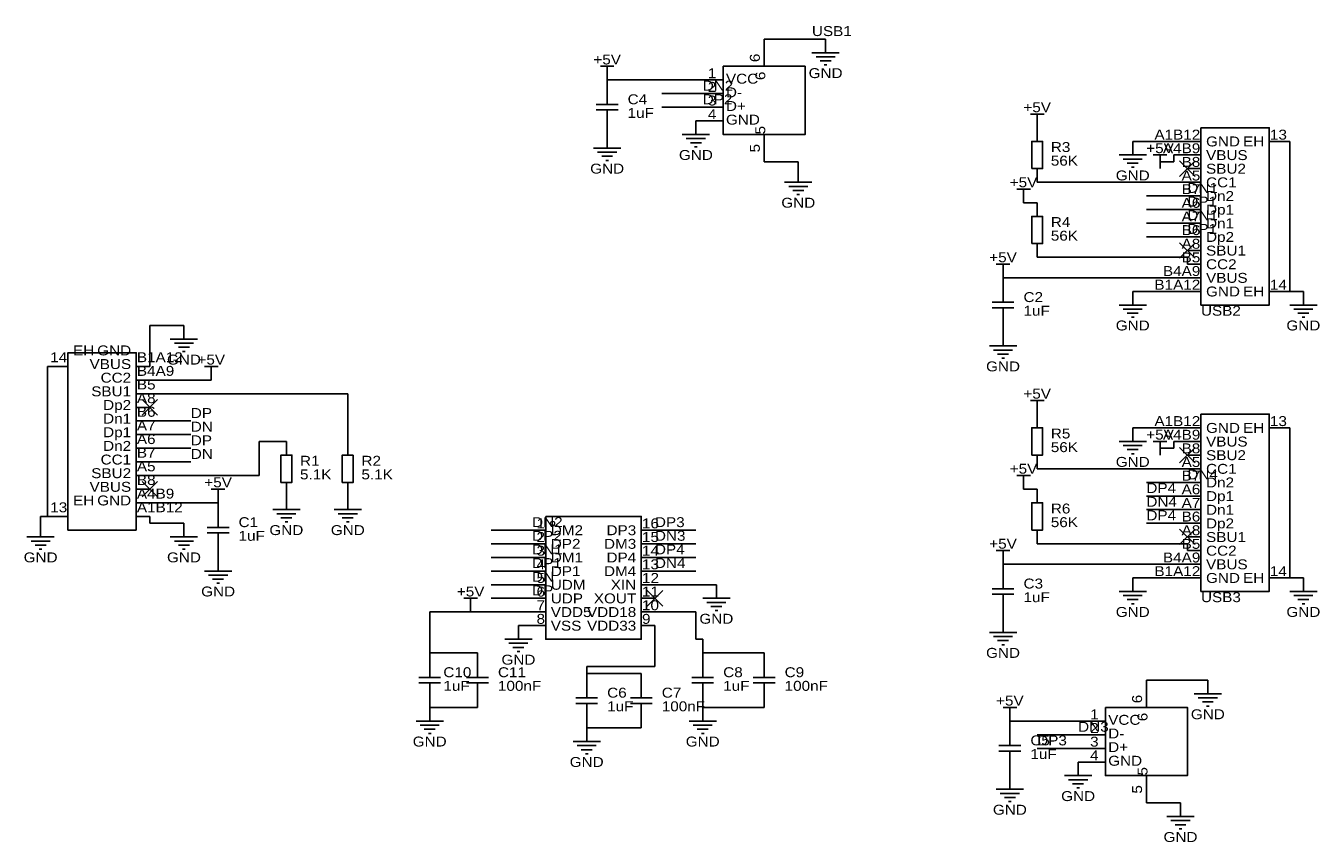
# Model space of a CAD drawing. Header units: millimetres. Extents: x 15 to 255, y 51 to 203.
import ezdxf
from ezdxf.enums import TextEntityAlignment as Align

# ---------------------------------------------------------------- set-up
doc = ezdxf.new("R2010")
doc.units = ezdxf.units.MM
doc.header["$MEASUREMENT"] = 0
doc.styles.get("Standard").update_dxf_attribs({"font": 'arial.ttf'})

msp = doc.modelspace()

# ---------------------------------------------------------------- linework, layer by layer
at = {"color": 1, "true_color": 0x880000}
for points in [[(152.4, 200.66), (152.4, 195.58)], [(163.83, 200.66), (163.83, 198.12)], [(123.19, 193.04), (123.19, 194.31)], [(123.19, 193.04), (123.19, 190.5)], [(139.7, 193.04), (144.78, 193.04)], [(139.7, 190.5), (144.78, 190.5)], [(139.7, 187.96), (144.78, 187.96)], [(123.19, 182.88), (123.19, 185.42)], [(139.7, 185.42), (144.78, 185.42)], [(139.7, 185.42), (139.7, 182.88)], [(203.2, 184.15), (203.2, 185.42)], [(123.19, 182.88), (123.19, 180.34)], [(152.4, 177.8), (152.4, 182.88)], [(203.2, 184.15), (203.2, 181.61)], [(220.98, 181.61), (220.98, 179.07)], [(231.14, 181.61), (233.68, 181.61)], [(248.92, 181.61), (246.38, 181.61)], [(231.14, 179.07), (233.68, 179.07)], [(158.75, 176.53), (158.75, 173.99)], [(203.2, 173.99), (203.2, 176.53)], [(226.06, 176.53), (226.06, 177.8)], [(231.14, 176.53), (233.68, 176.53)], [(231.14, 173.99), (233.68, 173.99)], [(200.66, 170.18), (200.66, 171.45)], [(231.14, 171.45), (233.68, 171.45)], [(203.2, 170.18), (203.2, 167.64)], [(231.14, 168.91), (233.68, 168.91)], [(231.14, 166.37), (233.68, 166.37)], [(231.14, 163.83), (233.68, 163.83)], [(203.2, 160.02), (203.2, 162.56)], [(231.14, 161.29), (233.68, 161.29)], [(231.14, 158.75), (233.68, 158.75)], [(196.85, 156.21), (196.85, 157.48)], [(196.85, 156.21), (196.85, 153.67)], [(231.14, 156.21), (233.68, 156.21)], [(220.98, 153.67), (220.98, 151.13)], [(231.14, 153.67), (233.68, 153.67)], [(248.92, 153.67), (246.38, 153.67)], [(252.73, 153.67), (252.73, 151.13)], [(44.45, 147.32), (44.45, 144.78)], [(196.85, 146.05), (196.85, 148.59)], [(196.85, 146.05), (196.85, 143.51)], [(20.32, 139.7), (22.86, 139.7)], [(38.1, 139.7), (35.56, 139.7)], [(38.1, 137.16), (35.56, 137.16)], [(49.53, 137.16), (49.53, 138.43)], [(38.1, 134.62), (35.56, 134.62)], [(38.1, 132.08), (35.56, 132.08)], [(203.2, 130.81), (203.2, 132.08)], [(203.2, 130.81), (203.2, 128.27)], [(38.1, 129.54), (35.56, 129.54)], [(220.98, 128.27), (220.98, 125.73)], [(231.14, 128.27), (233.68, 128.27)], [(248.92, 128.27), (246.38, 128.27)], [(38.1, 127), (35.56, 127)], [(63.5, 125.73), (63.5, 123.19)], [(74.93, 125.73), (74.93, 123.19)], [(231.14, 125.73), (233.68, 125.73)], [(38.1, 124.46), (35.56, 124.46)], [(203.2, 120.65), (203.2, 123.19)], [(226.06, 123.19), (226.06, 124.46)], [(231.14, 123.19), (233.68, 123.19)], [(38.1, 121.92), (35.56, 121.92)], [(231.14, 120.65), (233.68, 120.65)], [(38.1, 119.38), (35.56, 119.38)], [(63.5, 115.57), (63.5, 118.11)], [(74.93, 115.57), (74.93, 118.11)], [(200.66, 116.84), (200.66, 118.11)], [(231.14, 118.11), (233.68, 118.11)], [(38.1, 116.84), (35.56, 116.84)], [(50.8, 114.3), (50.8, 115.57)], [(63.5, 115.57), (63.5, 113.03)], [(74.93, 115.57), (74.93, 113.03)], [(203.2, 116.84), (203.2, 114.3)], [(231.14, 115.57), (233.68, 115.57)], [(38.1, 114.3), (35.56, 114.3)], [(50.8, 114.3), (50.8, 111.76)], [(231.14, 113.03), (233.68, 113.03)], [(20.32, 111.76), (22.86, 111.76)], [(38.1, 111.76), (35.56, 111.76)], [(17.78, 110.49), (17.78, 107.95)], [(44.45, 110.49), (44.45, 107.95)], [(109.22, 109.22), (111.76, 109.22)], [(132.08, 109.22), (129.54, 109.22)], [(203.2, 106.68), (203.2, 109.22)], [(231.14, 110.49), (233.68, 110.49)], [(50.8, 104.14), (50.8, 106.68)], [(109.22, 106.68), (111.76, 106.68)], [(132.08, 106.68), (129.54, 106.68)], [(231.14, 107.95), (233.68, 107.95)], [(50.8, 104.14), (50.8, 101.6)], [(109.22, 104.14), (111.76, 104.14)], [(132.08, 104.14), (129.54, 104.14)], [(196.85, 102.87), (196.85, 104.14)], [(231.14, 105.41), (233.68, 105.41)], [(109.22, 101.6), (111.76, 101.6)], [(132.08, 101.6), (129.54, 101.6)], [(196.85, 102.87), (196.85, 100.33)], [(231.14, 102.87), (233.68, 102.87)], [(109.22, 99.06), (111.76, 99.06)], [(132.08, 99.06), (129.54, 99.06)], [(143.51, 99.06), (143.51, 96.52)], [(220.98, 100.33), (220.98, 97.79)], [(231.14, 100.33), (233.68, 100.33)], [(248.92, 100.33), (246.38, 100.33)], [(252.73, 100.33), (252.73, 97.79)], [(109.22, 96.52), (111.76, 96.52)], [(132.08, 96.52), (129.54, 96.52)], [(97.79, 93.98), (97.79, 95.25)], [(109.22, 93.98), (111.76, 93.98)], [(132.08, 93.98), (129.54, 93.98)], [(196.85, 92.71), (196.85, 95.25)], [(106.68, 91.44), (106.68, 88.9)], [(109.22, 91.44), (111.76, 91.44)], [(132.08, 91.44), (129.54, 91.44)], [(196.85, 92.71), (196.85, 90.17)], [(90.17, 86.36), (90.17, 83.82)], [(99.06, 86.36), (99.06, 83.82)], [(140.97, 86.36), (140.97, 83.82)], [(152.4, 86.36), (152.4, 83.82)], [(119.38, 82.55), (119.38, 80.01)], [(129.54, 82.55), (129.54, 80.01)], [(223.52, 81.28), (223.52, 76.2)], [(234.95, 81.28), (234.95, 78.74)], [(90.17, 76.2), (90.17, 78.74)], [(99.06, 76.2), (99.06, 78.74)], [(140.97, 76.2), (140.97, 78.74)], [(152.4, 76.2), (152.4, 78.74)], [(90.17, 76.2), (90.17, 73.66)], [(119.38, 72.39), (119.38, 74.93)], [(129.54, 72.39), (129.54, 74.93)], [(140.97, 76.2), (140.97, 73.66)], [(198.12, 73.66), (198.12, 74.93)], [(119.38, 72.39), (119.38, 69.85)], [(198.12, 73.66), (198.12, 71.12)], [(210.82, 73.66), (215.9, 73.66)], [(210.82, 71.12), (215.9, 71.12)], [(210.82, 68.58), (215.9, 68.58)], [(198.12, 63.5), (198.12, 66.04)], [(210.82, 66.04), (215.9, 66.04)], [(210.82, 66.04), (210.82, 63.5)], [(198.12, 63.5), (198.12, 60.96)], [(223.52, 58.42), (223.52, 63.5)], [(229.87, 58.42), (229.87, 55.88)]]:
    msp.add_lwpolyline(points, dxfattribs=at)
at = {"color": 1, "true_color": 0x008800}
for points in [[(163.83, 200.66), (152.4, 200.66)], [(123.19, 193.04), (139.7, 193.04)], [(133.35, 190.5), (139.7, 190.5)], [(140.97, 190.5), (139.7, 190.5)], [(133.35, 187.96), (139.7, 187.96)], [(140.97, 187.96), (139.7, 187.96)], [(220.98, 181.61), (231.14, 181.61)], [(248.92, 181.61), (250.19, 181.61)], [(250.19, 181.61), (250.19, 153.67)], [(228.6, 177.8), (228.6, 179.07)], [(231.14, 179.07), (228.6, 179.07)], [(152.4, 177.8), (158.75, 177.8)], [(158.75, 177.8), (158.75, 176.53)], [(226.06, 177.8), (228.6, 177.8)], [(226.06, 176.53), (226.06, 177.8)], [(231.14, 173.99), (203.2, 173.99)], [(231.14, 171.45), (223.52, 171.45)], [(200.66, 170.18), (203.2, 170.18)], [(231.14, 168.91), (223.52, 168.91)], [(231.14, 166.37), (223.52, 166.37)], [(231.14, 163.83), (223.52, 163.83)], [(203.2, 160.02), (231.14, 160.02)], [(231.14, 160.02), (231.14, 158.75)], [(196.85, 156.21), (231.14, 156.21)], [(220.98, 153.67), (231.14, 153.67)], [(250.19, 153.67), (248.92, 153.67)], [(250.19, 153.67), (252.73, 153.67)], [(38.1, 147.32), (44.45, 147.32)], [(38.1, 139.7), (38.1, 147.32)], [(19.05, 139.7), (19.05, 111.76)], [(20.32, 139.7), (19.05, 139.7)], [(38.1, 137.16), (49.53, 137.16)], [(38.1, 134.62), (74.93, 134.62)], [(74.93, 125.73), (74.93, 134.62)], [(45.72, 129.54), (38.1, 129.54)], [(220.98, 128.27), (231.14, 128.27)], [(248.92, 128.27), (250.19, 128.27)], [(250.19, 128.27), (250.19, 100.33)], [(45.72, 127), (38.1, 127)], [(58.42, 119.38), (58.42, 125.73)], [(63.5, 125.73), (58.42, 125.73)], [(228.6, 124.46), (228.6, 125.73)], [(231.14, 125.73), (228.6, 125.73)], [(45.72, 124.46), (38.1, 124.46)], [(226.06, 124.46), (228.6, 124.46)], [(226.06, 123.19), (226.06, 124.46)], [(45.72, 121.92), (38.1, 121.92)], [(231.14, 120.65), (203.2, 120.65)], [(38.1, 119.38), (58.42, 119.38)], [(231.14, 118.11), (223.52, 118.11)], [(200.66, 116.84), (203.2, 116.84)], [(223.52, 115.57), (231.14, 115.57)], [(38.1, 114.3), (50.8, 114.3)], [(223.52, 113.03), (231.14, 113.03)], [(19.05, 111.76), (17.78, 111.76)], [(17.78, 110.49), (17.78, 111.76)], [(19.05, 111.76), (20.32, 111.76)], [(38.1, 111.76), (38.1, 110.49)], [(44.45, 110.49), (38.1, 110.49)], [(109.22, 109.22), (101.6, 109.22)], [(132.08, 109.22), (139.7, 109.22)], [(223.52, 110.49), (231.14, 110.49)], [(109.22, 106.68), (101.6, 106.68)], [(132.08, 106.68), (139.7, 106.68)], [(203.2, 106.68), (231.14, 106.68)], [(231.14, 106.68), (231.14, 105.41)], [(109.22, 104.14), (101.6, 104.14)], [(132.08, 104.14), (139.7, 104.14)], [(109.22, 101.6), (101.6, 101.6)], [(132.08, 101.6), (139.7, 101.6)], [(196.85, 102.87), (231.14, 102.87)], [(109.22, 99.06), (101.6, 99.06)], [(132.08, 99.06), (143.51, 99.06)], [(220.98, 100.33), (231.14, 100.33)], [(250.19, 100.33), (248.92, 100.33)], [(250.19, 100.33), (252.73, 100.33)], [(109.22, 96.52), (101.6, 96.52)], [(97.79, 93.98), (90.17, 93.98)], [(90.17, 86.36), (90.17, 93.98)], [(109.22, 93.98), (97.79, 93.98)], [(139.7, 93.98), (132.08, 93.98)], [(139.7, 88.9), (139.7, 93.98)], [(109.22, 91.44), (106.68, 91.44)], [(132.08, 83.82), (132.08, 91.44)], [(139.7, 88.9), (140.97, 88.9)], [(140.97, 88.9), (140.97, 86.36)], [(99.06, 86.36), (90.17, 86.36)], [(140.97, 86.36), (152.4, 86.36)], [(119.38, 82.55), (119.38, 83.82)], [(132.08, 83.82), (119.38, 83.82)], [(119.38, 82.55), (129.54, 82.55)], [(223.52, 81.28), (234.95, 81.28)], [(99.06, 76.2), (90.17, 76.2)], [(140.97, 76.2), (152.4, 76.2)], [(119.38, 72.39), (129.54, 72.39)], [(210.82, 73.66), (198.12, 73.66)], [(210.82, 71.12), (203.2, 71.12)], [(203.2, 68.58), (210.82, 68.58)], [(223.52, 58.42), (229.87, 58.42)]]:
    msp.add_lwpolyline(points, dxfattribs=at)
at = {"color": 1, "true_color": 0xa00000}
for points in [[(161.29, 198.12), (166.37, 198.12)], [(162.05, 197.36), (165.61, 197.36)], [(121.92, 195.58), (124.46, 195.58)], [(123.19, 195.58), (123.19, 194.31)], [(162.81, 196.6), (164.85, 196.6)], [(163.58, 195.83), (164.08, 195.83)], [(123.19, 188.47), (123.19, 190.5)], [(121.16, 188.47), (125.22, 188.47)], [(125.22, 187.45), (121.16, 187.45)], [(123.19, 185.42), (123.19, 187.45)], [(201.93, 186.69), (204.47, 186.69)], [(203.2, 186.69), (203.2, 185.42)], [(137.16, 182.88), (142.24, 182.88)], [(120.65, 180.34), (125.73, 180.34)], [(137.92, 182.12), (141.48, 182.12)], [(138.68, 181.36), (140.72, 181.36)], [(139.45, 180.59), (139.95, 180.59)], [(121.41, 179.58), (124.97, 179.58)], [(122.17, 178.82), (124.21, 178.82)], [(122.94, 178.05), (123.44, 178.05)], [(218.44, 179.07), (223.52, 179.07)], [(219.2, 178.31), (222.76, 178.31)], [(224.79, 179.07), (227.33, 179.07)], [(226.06, 179.07), (226.06, 177.8)], [(219.96, 177.55), (222, 177.55)], [(220.73, 176.78), (221.23, 176.78)], [(156.21, 173.99), (161.29, 173.99)], [(156.97, 173.23), (160.53, 173.23)], [(157.73, 172.47), (159.77, 172.47)], [(158.5, 171.7), (159, 171.7)], [(199.39, 172.72), (201.93, 172.72)], [(200.66, 172.72), (200.66, 171.45)], [(195.58, 158.75), (198.12, 158.75)], [(196.85, 158.75), (196.85, 157.48)], [(194.82, 151.64), (198.88, 151.64)], [(196.85, 151.64), (196.85, 153.67)], [(198.88, 150.62), (194.82, 150.62)], [(196.85, 148.59), (196.85, 150.62)], [(218.44, 151.13), (223.52, 151.13)], [(219.2, 150.37), (222.76, 150.37)], [(219.96, 149.61), (222, 149.61)], [(250.19, 151.13), (255.27, 151.13)], [(250.95, 150.37), (254.51, 150.37)], [(251.71, 149.61), (253.75, 149.61)], [(220.73, 148.84), (221.23, 148.84)], [(252.48, 148.84), (252.98, 148.84)], [(41.91, 144.78), (46.99, 144.78)], [(42.67, 144.02), (46.23, 144.02)], [(43.43, 143.26), (45.47, 143.26)], [(44.2, 142.49), (44.7, 142.49)], [(194.31, 143.51), (199.39, 143.51)], [(195.07, 142.75), (198.63, 142.75)], [(195.83, 141.99), (197.87, 141.99)], [(48.26, 139.7), (50.8, 139.7)], [(49.53, 139.7), (49.53, 138.43)], [(196.6, 141.22), (197.1, 141.22)], [(201.93, 133.35), (204.47, 133.35)], [(203.2, 133.35), (203.2, 132.08)], [(218.44, 125.73), (223.52, 125.73)], [(224.79, 125.73), (227.33, 125.73)], [(226.06, 125.73), (226.06, 124.46)], [(219.2, 124.97), (222.76, 124.97)], [(219.96, 124.21), (222, 124.21)], [(220.73, 123.44), (221.23, 123.44)], [(199.39, 119.38), (201.93, 119.38)], [(200.66, 119.38), (200.66, 118.11)], [(49.53, 116.84), (52.07, 116.84)], [(50.8, 116.84), (50.8, 115.57)], [(60.96, 113.03), (66.04, 113.03)], [(72.39, 113.03), (77.47, 113.03)], [(50.8, 109.73), (50.8, 111.76)], [(61.72, 112.27), (65.28, 112.27)], [(62.48, 111.51), (64.52, 111.51)], [(63.25, 110.74), (63.75, 110.74)], [(73.15, 112.27), (76.71, 112.27)], [(73.91, 111.51), (75.95, 111.51)], [(74.68, 110.74), (75.18, 110.74)], [(48.77, 109.73), (52.83, 109.73)], [(52.83, 108.71), (48.77, 108.71)], [(50.8, 106.68), (50.8, 108.71)], [(15.24, 107.95), (20.32, 107.95)], [(16, 107.19), (19.56, 107.19)], [(16.76, 106.43), (18.8, 106.43)], [(41.91, 107.95), (46.99, 107.95)], [(42.67, 107.19), (46.23, 107.19)], [(43.43, 106.43), (45.47, 106.43)], [(17.53, 105.66), (18.03, 105.66)], [(44.2, 105.66), (44.7, 105.66)], [(195.58, 105.41), (198.12, 105.41)], [(196.85, 105.41), (196.85, 104.14)], [(48.26, 101.6), (53.34, 101.6)], [(49.02, 100.84), (52.58, 100.84)], [(49.78, 100.08), (51.82, 100.08)], [(50.55, 99.31), (51.05, 99.31)], [(196.85, 98.3), (196.85, 100.33)], [(96.52, 96.52), (99.06, 96.52)], [(97.79, 96.52), (97.79, 95.25)], [(140.97, 96.52), (146.05, 96.52)], [(194.82, 98.3), (198.88, 98.3)], [(198.88, 97.28), (194.82, 97.28)], [(196.85, 95.25), (196.85, 97.28)], [(218.44, 97.79), (223.52, 97.79)], [(219.2, 97.03), (222.76, 97.03)], [(219.96, 96.27), (222, 96.27)], [(250.19, 97.79), (255.27, 97.79)], [(250.95, 97.03), (254.51, 97.03)], [(251.71, 96.27), (253.75, 96.27)], [(141.73, 95.76), (145.29, 95.76)], [(142.49, 95), (144.53, 95)], [(143.26, 94.23), (143.76, 94.23)], [(220.73, 95.5), (221.23, 95.5)], [(252.48, 95.5), (252.98, 95.5)], [(194.31, 90.17), (199.39, 90.17)], [(195.07, 89.41), (198.63, 89.41)], [(104.14, 88.9), (109.22, 88.9)], [(104.9, 88.14), (108.46, 88.14)], [(105.66, 87.38), (107.7, 87.38)], [(106.43, 86.61), (106.93, 86.61)], [(195.83, 88.65), (197.87, 88.65)], [(196.6, 87.88), (197.1, 87.88)], [(88.14, 81.79), (92.2, 81.79)], [(90.17, 81.79), (90.17, 83.82)], [(97.03, 81.79), (101.09, 81.79)], [(99.06, 81.79), (99.06, 83.82)], [(138.94, 81.79), (143, 81.79)], [(140.97, 81.79), (140.97, 83.82)], [(150.37, 81.79), (154.43, 81.79)], [(152.4, 81.79), (152.4, 83.82)], [(92.2, 80.77), (88.14, 80.77)], [(90.17, 78.74), (90.17, 80.77)], [(101.09, 80.77), (97.03, 80.77)], [(99.06, 78.74), (99.06, 80.77)], [(119.38, 77.98), (119.38, 80.01)], [(129.54, 77.98), (129.54, 80.01)], [(143, 80.77), (138.94, 80.77)], [(140.97, 78.74), (140.97, 80.77)], [(154.43, 80.77), (150.37, 80.77)], [(152.4, 78.74), (152.4, 80.77)], [(117.35, 77.98), (121.41, 77.98)], [(121.41, 76.96), (117.35, 76.96)], [(119.38, 74.93), (119.38, 76.96)], [(127.51, 77.98), (131.57, 77.98)], [(131.57, 76.96), (127.51, 76.96)], [(129.54, 74.93), (129.54, 76.96)], [(232.41, 78.74), (237.49, 78.74)], [(233.17, 77.98), (236.73, 77.98)], [(233.93, 77.22), (235.97, 77.22)], [(196.85, 76.2), (199.39, 76.2)], [(198.12, 76.2), (198.12, 74.93)], [(234.7, 76.45), (235.2, 76.45)], [(87.63, 73.66), (92.71, 73.66)], [(88.39, 72.9), (91.95, 72.9)], [(89.15, 72.14), (91.19, 72.14)], [(138.43, 73.66), (143.51, 73.66)], [(139.19, 72.9), (142.75, 72.9)], [(139.95, 72.14), (141.99, 72.14)], [(89.92, 71.37), (90.42, 71.37)], [(116.84, 69.85), (121.92, 69.85)], [(140.72, 71.37), (141.22, 71.37)], [(198.12, 69.09), (198.12, 71.12)], [(117.6, 69.09), (121.16, 69.09)], [(118.36, 68.33), (120.4, 68.33)], [(119.13, 67.56), (119.63, 67.56)], [(196.09, 69.09), (200.15, 69.09)], [(200.15, 68.07), (196.09, 68.07)], [(198.12, 66.04), (198.12, 68.07)], [(208.28, 63.5), (213.36, 63.5)], [(209.04, 62.74), (212.6, 62.74)], [(195.58, 60.96), (200.66, 60.96)], [(196.34, 60.2), (199.9, 60.2)], [(209.8, 61.98), (211.84, 61.98)], [(210.57, 61.21), (211.07, 61.21)], [(197.1, 59.44), (199.14, 59.44)], [(197.87, 58.67), (198.37, 58.67)], [(227.33, 55.88), (232.41, 55.88)], [(228.09, 55.12), (231.65, 55.12)], [(228.85, 54.36), (230.89, 54.36)], [(229.62, 53.59), (230.12, 53.59)]]:
    msp.add_lwpolyline(points, dxfattribs=at)
for points in [[(144.78, 195.58), (144.78, 182.88), (160.02, 182.88), (160.02, 195.58)], [(233.68, 184.15), (233.68, 151.13), (246.38, 151.13), (246.38, 184.15)], [(202.18, 176.53), (204.22, 176.53), (204.22, 181.61), (202.18, 181.61)], [(202.18, 162.56), (204.22, 162.56), (204.22, 167.64), (202.18, 167.64)], [(35.56, 109.22), (35.56, 142.24), (22.86, 142.24), (22.86, 109.22)], [(233.68, 130.81), (233.68, 97.79), (246.38, 97.79), (246.38, 130.81)], [(202.18, 123.19), (204.22, 123.19), (204.22, 128.27), (202.18, 128.27)], [(62.48, 118.11), (64.52, 118.11), (64.52, 123.19), (62.48, 123.19)], [(75.95, 123.19), (73.91, 123.19), (73.91, 118.11), (75.95, 118.11)], [(202.18, 109.22), (204.22, 109.22), (204.22, 114.3), (202.18, 114.3)], [(111.76, 111.76), (111.76, 88.9), (129.54, 88.9), (129.54, 111.76)], [(215.9, 76.2), (215.9, 63.5), (231.14, 63.5), (231.14, 76.2)]]:
    msp.add_lwpolyline(points, close=True, dxfattribs=at)
at = {"color": 1, "true_color": 0x33cc33}
for points in [[(232.58, 177.97), (229.7, 175.09)], [(229.7, 177.97), (232.58, 175.09)], [(232.58, 162.73), (229.7, 159.85)], [(229.7, 162.73), (232.58, 159.85)], [(39.54, 133.52), (36.66, 130.64)], [(36.66, 133.52), (39.54, 130.64)], [(232.58, 124.63), (229.7, 121.75)], [(229.7, 124.63), (232.58, 121.75)], [(39.54, 118.28), (36.66, 115.4)], [(36.66, 118.28), (39.54, 115.4)], [(232.58, 109.39), (229.7, 106.51)], [(229.7, 109.39), (232.58, 106.51)], [(133.52, 97.96), (130.64, 95.08)], [(130.64, 97.96), (133.52, 95.08)]]:
    msp.add_lwpolyline(points, dxfattribs=at)
at = {"color": 1, "lineweight": 0, "true_color": 0xa00000}
msp.add_circle((113.03, 110.49), 0.381, dxfattribs=at)

# ---------------------------------------------------------------- texts
at = {"color": 1, "true_color": 0x000080, "width": 1.1}
for s, p in [('USB1', (161.29, 200.66)), ('C4', (127, 187.96)), ('1uF', (127, 185.42)), ('R3', (205.74, 179.07)), ('56K', (205.74, 176.53)), ('R4', (205.74, 165.1)), ('56K', (205.74, 162.56)), ('C2', (200.66, 151.13)), ('1uF', (200.66, 148.59)), ('USB2', (233.68, 148.59)), ('R5', (205.74, 125.73)), ('56K', (205.74, 123.19)), ('R1', (66.04, 120.65)), ('R2', (77.47, 120.65)), ('5.1K', (66.04, 118.11)), ('5.1K', (77.47, 118.11)), ('R6', (205.74, 111.76)), ('C1', (54.61, 109.22)), ('56K', (205.74, 109.22)), ('1uF', (54.61, 106.68)), ('C3', (200.66, 97.79)), ('1uF', (200.66, 95.25)), ('USB3', (233.68, 95.25)), ('C10', (92.71, 81.28)), ('C11', (102.87, 81.28)), ('C8', (144.78, 81.28)), ('C9', (156.21, 81.28)), ('1uF', (92.71, 78.74)), ('100nF', (102.87, 78.74)), ('C6', (123.19, 77.47)), ('C7', (133.35, 77.47)), ('1uF', (144.78, 78.74)), ('100nF', (156.21, 78.74)), ('1uF', (123.19, 74.93)), ('100nF', (133.35, 74.93)), ('C5', (201.93, 68.58)), ('1uF', (201.93, 66.04))]:
    msp.add_text(s, height=1.849, dxfattribs=at).set_placement(p, align=Align.BOTTOM_LEFT)
for s, p in [('+5V', (123.19, 196.85)), ('+5V', (123.19, 196.85)), ('GND', (163.83, 194.31)), ('GND', (163.83, 194.31)), ('+5V', (203.2, 187.96)), ('+5V', (203.2, 187.96)), ('+5V', (226.06, 180.34)), ('+5V', (226.06, 180.34)), ('GND', (139.7, 179.07)), ('GND', (139.7, 179.07)), ('GND', (123.19, 176.53)), ('GND', (123.19, 176.53)), ('GND', (220.98, 175.26)), ('GND', (220.98, 175.26)), ('+5V', (200.66, 173.99)), ('+5V', (200.66, 173.99)), ('GND', (158.75, 170.18)), ('GND', (158.75, 170.18)), ('+5V', (196.85, 160.02)), ('+5V', (196.85, 160.02)), ('GND', (220.98, 147.32)), ('GND', (220.98, 147.32)), ('GND', (252.73, 147.32)), ('GND', (252.73, 147.32)), ('GND', (44.45, 140.97)), ('GND', (44.45, 140.97)), ('+5V', (49.53, 140.97)), ('+5V', (49.53, 140.97)), ('GND', (196.85, 139.7)), ('GND', (196.85, 139.7)), ('+5V', (203.2, 134.62)), ('+5V', (203.2, 134.62)), ('+5V', (226.06, 127)), ('+5V', (226.06, 127)), ('GND', (220.98, 121.92)), ('GND', (220.98, 121.92)), ('+5V', (200.66, 120.65)), ('+5V', (200.66, 120.65)), ('+5V', (50.8, 118.11)), ('+5V', (50.8, 118.11)), ('GND', (63.5, 109.22)), ('GND', (63.5, 109.22)), ('GND', (74.93, 109.22)), ('GND', (74.93, 109.22)), ('+5V', (196.85, 106.68)), ('+5V', (196.85, 106.68)), ('GND', (17.78, 104.14)), ('GND', (17.78, 104.14)), ('GND', (44.45, 104.14)), ('GND', (44.45, 104.14)), ('GND', (50.8, 97.79)), ('GND', (50.8, 97.79)), ('+5V', (97.79, 97.79)), ('+5V', (97.79, 97.79)), ('GND', (220.98, 93.98)), ('GND', (220.98, 93.98)), ('GND', (252.73, 93.98)), ('GND', (252.73, 93.98)), ('GND', (143.51, 92.71)), ('GND', (143.51, 92.71)), ('GND', (196.85, 86.36)), ('GND', (196.85, 86.36)), ('GND', (106.68, 85.09)), ('GND', (106.68, 85.09)), ('+5V', (198.12, 77.47)), ('+5V', (198.12, 77.47)), ('GND', (234.95, 74.93)), ('GND', (234.95, 74.93)), ('GND', (90.17, 69.85)), ('GND', (90.17, 69.85)), ('GND', (140.97, 69.85)), ('GND', (140.97, 69.85)), ('GND', (119.38, 66.04)), ('GND', (119.38, 66.04)), ('GND', (210.82, 59.69)), ('GND', (210.82, 59.69)), ('GND', (198.12, 57.15)), ('GND', (198.12, 57.15)), ('GND', (229.87, 52.07)), ('GND', (229.87, 52.07))]:
    msp.add_text(s, height=1.849, dxfattribs=at).set_placement(p, align=Align.MIDDLE_CENTER)
at = {"color": 1, "true_color": 0x000000, "width": 1.1}
for s, p in [('6', (152.15, 196.36)), ('5', (153.16, 182.9)), ('6', (223.27, 76.98)), ('5', (224.28, 63.52))]:
    msp.add_text(s, height=1.85, rotation=90, dxfattribs=at).set_placement(p, align=Align.BOTTOM_LEFT)
for s, height, p in [('1', 1.85, (143.51, 192.81)), ('2', 1.85, (143.51, 190.27)), ('3', 1.85, (143.51, 187.73)), ('4', 1.85, (143.51, 185.19)), ('A1B12', 1.849, (233.55, 181.38)), ('A4B9', 1.849, (233.55, 178.84)), ('EH', 1.849, (245.44, 180.11)), ('B8', 1.849, (233.55, 176.3)), ('A5', 1.849, (233.55, 173.76)), ('B7', 1.849, (233.55, 171.22)), ('A6', 1.849, (233.55, 168.68)), ('A7', 1.849, (233.55, 166.14)), ('B6', 1.849, (233.55, 163.6)), ('A8', 1.849, (233.55, 161.06)), ('B5', 1.849, (233.55, 158.52)), ('B4A9', 1.849, (233.55, 155.98)), ('B1A12', 1.849, (233.55, 153.44)), ('EH', 1.849, (245.44, 152.17)), ('14', 1.849, (22.73, 139.93)), ('GND', 1.849, (34.62, 141.2)), ('VBUS', 1.849, (34.62, 138.66)), ('CC2', 1.849, (34.62, 136.12)), ('SBU1', 1.849, (34.62, 133.58)), ('Dp2', 1.849, (34.62, 131.04)), ('Dn1', 1.849, (34.62, 128.5)), ('A1B12', 1.849, (233.55, 128.04)), ('Dp1', 1.849, (34.62, 125.96)), ('A4B9', 1.849, (233.55, 125.5)), ('EH', 1.849, (245.44, 126.77)), ('Dn2', 1.849, (34.62, 123.42)), ('B8', 1.849, (233.55, 122.96)), ('CC1', 1.849, (34.62, 120.88)), ('A5', 1.849, (233.55, 120.42)), ('SBU2', 1.849, (34.62, 118.34)), ('B7', 1.849, (233.55, 117.88)), ('VBUS', 1.849, (34.62, 115.8)), ('GND', 1.849, (34.62, 113.26)), ('A6', 1.849, (233.55, 115.34)), ('13', 1.849, (22.73, 111.99)), ('A7', 1.849, (233.55, 112.8)), ('1', 1.85, (111.63, 108.99)), ('B6', 1.849, (233.55, 110.26)), ('2', 1.85, (111.63, 106.45)), ('DP3', 1.849, (128.6, 107.72)), ('A8', 1.849, (233.55, 107.72)), ('3', 1.85, (111.63, 103.91)), ('DM3', 1.849, (128.6, 105.18)), ('B5', 1.849, (233.55, 105.18)), ('4', 1.85, (111.63, 101.37)), ('DP4', 1.849, (128.6, 102.64)), ('B4A9', 1.849, (233.55, 102.64)), ('5', 1.85, (111.63, 98.83)), ('DM4', 1.849, (128.6, 100.1)), ('B1A12', 1.849, (233.55, 100.1)), ('EH', 1.849, (245.44, 98.83)), ('6', 1.85, (111.63, 96.29)), ('XIN', 1.849, (128.6, 97.56)), ('XOUT', 1.849, (128.6, 95.02)), ('7', 1.85, (111.63, 93.75)), ('VDD18', 1.849, (128.6, 92.48)), ('8', 1.85, (111.63, 91.21)), ('VDD33', 1.849, (128.6, 89.94)), ('1', 1.85, (214.63, 73.43)), ('2', 1.85, (214.63, 70.89)), ('3', 1.85, (214.63, 68.35)), ('4', 1.85, (214.63, 65.81))]:
    msp.add_text(s, height=height, dxfattribs=at).set_placement(p, align=Align.BOTTOM_RIGHT)
at = {"color": 1, "true_color": 0x0000ff, "width": 1.1}
for s, p in [('DN2', (140.97, 190.5)), ('DP2', (140.97, 187.96)), ('DN1', (231.14, 171.45)), ('DP1', (231.14, 168.91)), ('DN1', (231.14, 166.37)), ('DP1', (231.14, 163.83)), ('DP', (45.72, 129.54)), ('DN', (45.72, 127)), ('DP', (45.72, 124.46)), ('DN', (45.72, 121.92)), ('DN4', (231.14, 118.11)), ('DP4', (223.52, 115.57)), ('DN4', (223.52, 113.03)), ('DN2', (109.22, 109.22)), ('DP3', (132.08, 109.22)), ('DP4', (223.52, 110.49)), ('DP2', (109.22, 106.68)), ('DN3', (132.08, 106.68)), ('DN1', (109.22, 104.14)), ('DP4', (132.08, 104.14)), ('DP1', (109.22, 101.6)), ('DN4', (132.08, 101.6)), ('DN', (109.22, 99.06)), ('DP', (109.22, 96.52)), ('DN3', (210.82, 71.12)), ('DP3', (203.2, 68.58))]:
    msp.add_text(s, height=1.849, dxfattribs=at).set_placement(p, align=Align.BOTTOM_LEFT)
at = {"color": 1, "true_color": 0x000000, "width": 1.1}
for s, height, p in [('VCC', 1.849, (145.29, 191.79)), ('D-', 1.849, (145.29, 189.25)), ('D+', 1.849, (145.29, 186.71)), ('GND', 1.849, (145.29, 184.17)), ('13', 1.849, (246.51, 181.38)), ('GND', 1.849, (234.62, 180.11)), ('VBUS', 1.849, (234.62, 177.57)), ('SBU2', 1.849, (234.62, 175.03)), ('CC1', 1.849, (234.62, 172.49)), ('Dn2', 1.849, (234.62, 169.95)), ('Dp1', 1.849, (234.62, 167.41)), ('Dn1', 1.849, (234.62, 164.87)), ('Dp2', 1.849, (234.62, 162.33)), ('SBU1', 1.849, (234.62, 159.79)), ('CC2', 1.849, (234.62, 157.25)), ('VBUS', 1.849, (234.62, 154.71)), ('GND', 1.849, (234.62, 152.17)), ('14', 1.849, (246.51, 153.44)), ('EH', 1.849, (23.8, 141.2)), ('B1A12', 1.849, (35.69, 139.93)), ('B4A9', 1.849, (35.69, 137.39)), ('B5', 1.849, (35.69, 134.85)), ('A8', 1.849, (35.69, 132.31)), ('B6', 1.849, (35.69, 129.77)), ('13', 1.849, (246.51, 128.04)), ('A7', 1.849, (35.69, 127.23)), ('GND', 1.849, (234.62, 126.77)), ('A6', 1.849, (35.69, 124.69)), ('VBUS', 1.849, (234.62, 124.23)), ('B7', 1.849, (35.69, 122.15)), ('SBU2', 1.849, (234.62, 121.69)), ('A5', 1.849, (35.69, 119.61)), ('CC1', 1.849, (234.62, 119.15)), ('B8', 1.849, (35.69, 117.07)), ('Dn2', 1.849, (234.62, 116.61)), ('EH', 1.849, (23.8, 113.26)), ('A4B9', 1.849, (35.69, 114.53)), ('Dp1', 1.849, (234.62, 114.07)), ('A1B12', 1.849, (35.69, 111.99)), ('Dn1', 1.849, (234.62, 111.53)), ('16', 1.849, (129.67, 108.99)), ('Dp2', 1.849, (234.62, 108.99)), ('DM2', 1.849, (112.7, 107.72)), ('15', 1.849, (129.67, 106.45)), ('SBU1', 1.849, (234.62, 106.45)), ('DP2', 1.849, (112.7, 105.18)), ('14', 1.849, (129.67, 103.91)), ('CC2', 1.849, (234.62, 103.91)), ('DM1', 1.849, (112.7, 102.64)), ('13', 1.849, (129.67, 101.37)), ('VBUS', 1.849, (234.62, 101.37)), ('DP1', 1.849, (112.7, 100.1)), ('12', 1.849, (129.67, 98.83)), ('GND', 1.849, (234.62, 98.83)), ('14', 1.849, (246.51, 100.1)), ('UDM', 1.849, (112.7, 97.56)), ('11', 1.849, (129.67, 96.29)), ('UDP', 1.849, (112.7, 95.02)), ('10', 1.849, (129.67, 93.75)), ('VDD5', 1.849, (112.7, 92.48)), ('VSS', 1.849, (112.7, 89.94)), ('9', 1.85, (129.67, 91.21)), ('VCC', 1.849, (216.41, 72.41)), ('D-', 1.849, (216.41, 69.87)), ('D+', 1.849, (216.41, 67.33)), ('GND', 1.849, (216.41, 64.79))]:
    msp.add_text(s, height=height, dxfattribs=at).set_placement(p, align=Align.BOTTOM_LEFT)
for s, p in [('6', (153.16, 194.59)), ('5', (152.15, 181.12)), ('6', (224.28, 75.21)), ('5', (223.27, 61.74))]:
    msp.add_text(s, height=1.85, rotation=90, dxfattribs=at).set_placement(p, align=Align.BOTTOM_RIGHT)

doc.saveas('drawing.dxf')
